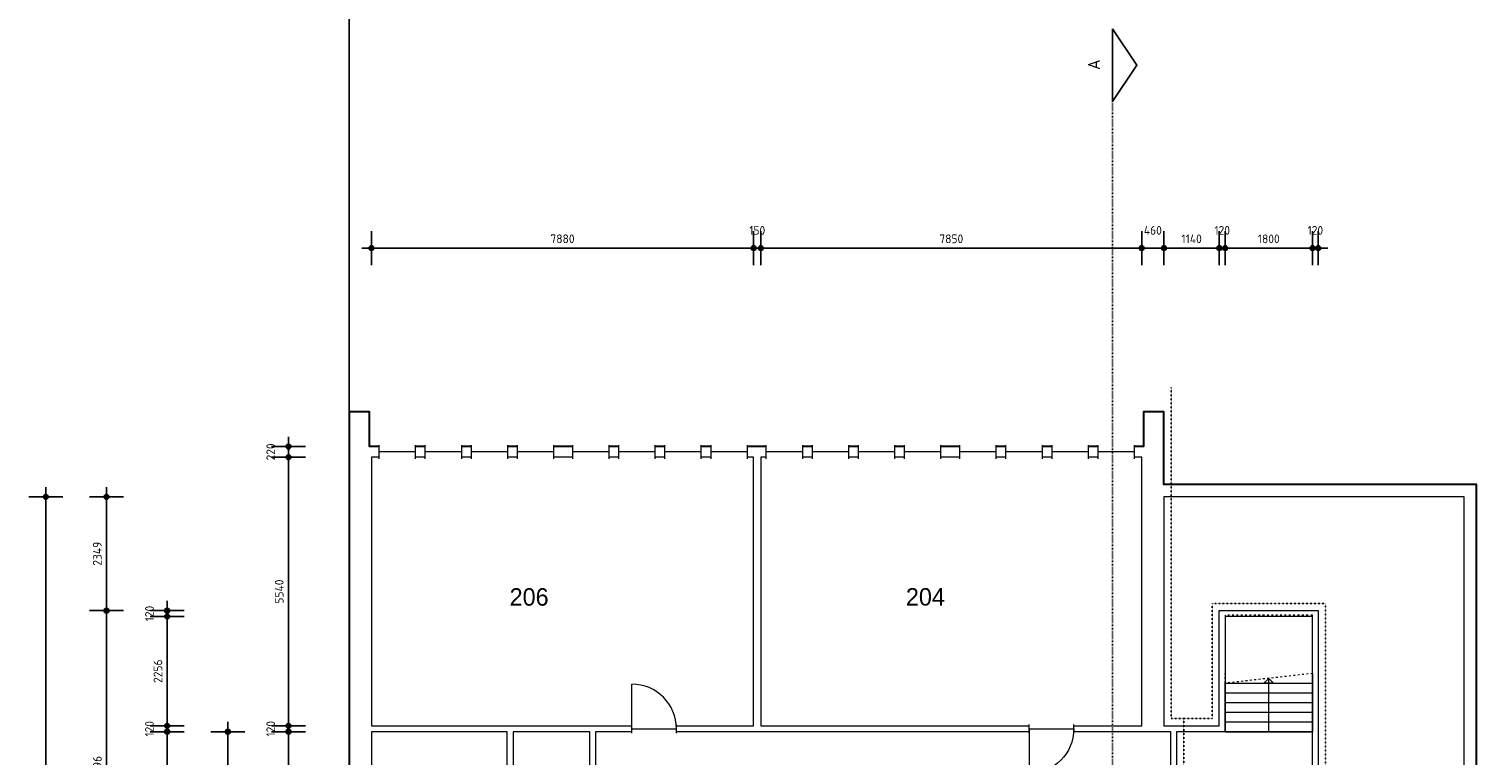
# Model space of a CAD drawing. Header units: millimetres. Extents: x 362177 to 5000048, y 157834 to 733119.
# Tile 3 of 152: x 474468 to 504281, y 219321 to 234299. Entities that reach past the tile are written whole.
import ezdxf
from ezdxf.enums import TextEntityAlignment as Align

# ---------------------------------------------------------------- set-up
doc = ezdxf.new("R2010")
doc.units = ezdxf.units.MM
doc.set_wipeout_variables(frame=1)
doc.linetypes.add('ACAD_ISO03W100', pattern=[30, 12, -18])
doc.layers.get('DEFPOINTS').update_dxf_attribs({"color": 255})
for name, color, linetype in [('A--M$1A-_F123-', 1, 'Continuous'), ('A--T$1A-_F123-_0_25MM', 2, 'Continuous'), ('X-L0_C_WBDBO', 7, 'Continuous')]:
    doc.layers.add(name, color=color, linetype=linetype)
for name, color, linetype, lineweight in [('X-L21_C_buitenwanden', 7, 'Continuous', 30), ('X-L22_C_binnenwand', 7, 'Continuous', 13), ('X-L24_C_trappen hellingen', 1, 'Continuous', 5), ('X-L31_C_buitenwandopening', 1, 'Continuous', 5), ('X-L32_C_binnenwandopeningen', 3, 'Continuous', 5), ('X-T22_C_ruimtelabel', 7, 'Continuous', 5)]:
    doc.layers.add(name, color=color, linetype=linetype, lineweight=lineweight)
doc.styles.add('ALFA-0_18', font='iso3098.shx', dxfattribs={"height": 180})
doc.styles.add('ALFA-0_25', font='iso3098.shx', dxfattribs={"height": 250})
doc.dimstyles.new('ALFA-0_18', dxfattribs={"dimscale": 100, "dimtxt": 0.18, "dimasz": 1, "dimexe": 1.25, "dimexo": 0.625, "dimgap": 1, "dimtad": 1, "dimdec": 0, "dimzin": 0, "dimdsep": 46, "dimtxsty": 'ALFA-0_18', "dimblk": 'diminfradot', "dimblk1": 'diminfradot', "dimblk2": 'diminfradot', "dimsah": 1, "dimcen": 2.5, "dimse1": 1, "dimse2": 1, "dimclrd": 141, "dimclrt": 1, "dimadec": 0, "dimazin": 0, "dimtfac": 1, "dimtmove": 2, "dimatfit": 3, "dimldrblk": 'diminfrapyl', "dimfxl": 1, "dimtolj": 1, "dimtzin": 0, "dimarcsym": 0})

# ---------------------------------------------------------------- blocks, each defined once
blk = doc.blocks.new('diminfradot')
at = {"color": 0}
for p, q in [((0, -3.5), (0, 3.5)), ((-2, 0), (2, 0))]:
    blk.add_line(p, q, dxfattribs=at)
for radius in [0.5, 0.25]:
    blk.add_circle((0, 0), radius, dxfattribs=at)
blk = doc.blocks.new('*D28')
at = {"layer": 'A--M$1A-_F123-', "color": 141, "lineweight": -2, "transparency": 16777216}
blk.add_line((479818, 216024), (479818, 219704), dxfattribs=at)
at = {"layer": 'DEFPOINTS', "color": 0, "transparency": 16777216}
for p in [(479818, 219804), (481528, 219804), (481528, 215924)]:
    blk.add_point(p, dxfattribs=at)
at = {"layer": 'A--M$1A-_F123-', "color": 141, "lineweight": -2, "transparency": 16777216, "xscale": 100, "yscale": 100, "zscale": 100}
for p, rotation in [((479818, 219804), 90), ((479818, 215924), 270)]:
    blk.add_blockref('diminfradot', p, dxfattribs=dict(at, rotation=rotation))
at = {"layer": 'A--M$1A-_F123-', "color": 1, "transparency": 16777216, "insert": (479628, 217864), "char_height": 180, "attachment_point": 5, "rotation": 90, "style": 'ALFA-0_18'}
blk.add_mtext('\\A1;3880', dxfattribs=at)
blk = doc.blocks.new('diminfrapyl')
at = {"color": 0}
blk.add_solid([(0, 0), (-4, 0.7), (-4, -0.7)], dxfattribs=at)
blk = doc.blocks.new('*D29')
at = {"layer": 'A--M$1A-_F123-', "color": 141, "lineweight": -2, "transparency": 16777216}
for p, q in [((479818, 220024), (479818, 220124)), ((479818, 219804), (479818, 219924)), ((479818, 219704), (479818, 219604))]:
    blk.add_line(p, q, dxfattribs=at)
at = {"layer": 'DEFPOINTS', "color": 0, "transparency": 16777216}
for p in [(479818, 219924), (481528, 219924), (481528, 219804)]:
    blk.add_point(p, dxfattribs=at)
at = {"layer": 'A--M$1A-_F123-', "color": 141, "lineweight": -2, "transparency": 16777216, "xscale": 100, "yscale": 100, "zscale": 100}
for p, rotation in [((479818, 219924), 270), ((479818, 219804), 90)]:
    blk.add_blockref('diminfradot', p, dxfattribs=dict(at, rotation=rotation))
at = {"layer": 'A--M$1A-_F123-', "color": 1, "transparency": 16777216, "insert": (479453, 219864), "char_height": 180, "attachment_point": 5, "rotation": 90, "style": 'ALFA-0_18'}
blk.add_mtext('\\A1;120', dxfattribs=at)
blk = doc.blocks.new('*D30')
at = {"layer": 'A--M$1A-_F123-', "color": 141, "lineweight": -2, "transparency": 16777216}
blk.add_line((479818, 220024), (479818, 225364), dxfattribs=at)
at = {"layer": 'DEFPOINTS', "color": 0, "transparency": 16777216}
for p in [(479818, 225464), (481528, 225464), (481528, 219924)]:
    blk.add_point(p, dxfattribs=at)
at = {"layer": 'A--M$1A-_F123-', "color": 141, "lineweight": -2, "transparency": 16777216, "xscale": 100, "yscale": 100, "zscale": 100}
for p, rotation in [((479818, 225464), 90), ((479818, 219924), 270)]:
    blk.add_blockref('diminfradot', p, dxfattribs=dict(at, rotation=rotation))
at = {"layer": 'A--M$1A-_F123-', "color": 1, "transparency": 16777216, "insert": (479628, 222694), "char_height": 180, "attachment_point": 5, "rotation": 90, "style": 'ALFA-0_18'}
blk.add_mtext('\\A1;5540', dxfattribs=at)
blk = doc.blocks.new('*D31')
at = {"layer": 'A--M$1A-_F123-', "color": 141, "lineweight": -2, "transparency": 16777216}
for p, q in [((479818, 225784), (479818, 225884)), ((479818, 225464), (479818, 225684)), ((479818, 225364), (479818, 225264))]:
    blk.add_line(p, q, dxfattribs=at)
at = {"layer": 'DEFPOINTS', "color": 0, "transparency": 16777216}
for p in [(479818, 225684), (481528, 225684), (481528, 225464)]:
    blk.add_point(p, dxfattribs=at)
at = {"layer": 'A--M$1A-_F123-', "color": 141, "lineweight": -2, "transparency": 16777216, "xscale": 100, "yscale": 100, "zscale": 100}
for p, rotation in [((479818, 225684), 270), ((479818, 225464), 90)]:
    blk.add_blockref('diminfradot', p, dxfattribs=dict(at, rotation=rotation))
at = {"layer": 'A--M$1A-_F123-', "color": 1, "transparency": 16777216, "insert": (479453, 225574), "char_height": 180, "attachment_point": 5, "rotation": 90, "style": 'ALFA-0_18'}
blk.add_mtext('\\A1;220', dxfattribs=at)
blk = doc.blocks.new('*D35')
at = {"layer": 'A--M$1A-_F123-', "color": 141, "lineweight": -2, "transparency": 16777216}
blk.add_line((478568, 217474), (478568, 219704), dxfattribs=at)
at = {"layer": 'DEFPOINTS', "color": 0, "transparency": 16777216}
for p in [(478568, 219804), (484448, 219804), (484448, 217374)]:
    blk.add_point(p, dxfattribs=at)
at = {"layer": 'A--M$1A-_F123-', "color": 141, "lineweight": -2, "transparency": 16777216, "xscale": 100, "yscale": 100, "zscale": 100}
for p, rotation in [((478568, 219804), 90), ((478568, 217374), 270)]:
    blk.add_blockref('diminfradot', p, dxfattribs=dict(at, rotation=rotation))
at = {"layer": 'A--M$1A-_F123-', "color": 1, "transparency": 16777216, "insert": (478378, 218589), "char_height": 180, "attachment_point": 5, "rotation": 90, "style": 'ALFA-0_18'}
blk.add_mtext('\\A1;2430', dxfattribs=at)
blk = doc.blocks.new('*D41')
at = {"layer": 'A--M$1A-_F123-', "color": 141, "lineweight": -2, "transparency": 16777216}
blk.add_line((477318, 216024), (477318, 219704), dxfattribs=at)
at = {"layer": 'DEFPOINTS', "color": 0, "transparency": 16777216}
for p in [(477318, 219804), (499128, 219804), (498128, 215924)]:
    blk.add_point(p, dxfattribs=at)
at = {"layer": 'A--M$1A-_F123-', "color": 141, "lineweight": -2, "transparency": 16777216, "xscale": 100, "yscale": 100, "zscale": 100}
for p, rotation in [((477318, 219804), 90), ((477318, 215924), 270)]:
    blk.add_blockref('diminfradot', p, dxfattribs=dict(at, rotation=rotation))
at = {"layer": 'A--M$1A-_F123-', "color": 1, "transparency": 16777216, "insert": (477128, 217864), "char_height": 180, "attachment_point": 5, "rotation": 90, "style": 'ALFA-0_18'}
blk.add_mtext('\\A1;3880', dxfattribs=at)
blk = doc.blocks.new('*D42')
at = {"layer": 'A--M$1A-_F123-', "color": 141, "lineweight": -2, "transparency": 16777216}
for p, q in [((477318, 220024), (477318, 220124)), ((477318, 219804), (477318, 219924)), ((477318, 219704), (477318, 219604))]:
    blk.add_line(p, q, dxfattribs=at)
at = {"layer": 'DEFPOINTS', "color": 0, "transparency": 16777216}
for p in [(477318, 219924), (499008, 219924), (499128, 219804)]:
    blk.add_point(p, dxfattribs=at)
at = {"layer": 'A--M$1A-_F123-', "color": 141, "lineweight": -2, "transparency": 16777216, "xscale": 100, "yscale": 100, "zscale": 100}
for p, rotation in [((477318, 219924), 270), ((477318, 219804), 90)]:
    blk.add_blockref('diminfradot', p, dxfattribs=dict(at, rotation=rotation))
at = {"layer": 'A--M$1A-_F123-', "color": 1, "transparency": 16777216, "insert": (476953, 219864), "char_height": 180, "attachment_point": 5, "rotation": 90, "style": 'ALFA-0_18'}
blk.add_mtext('\\A1;120', dxfattribs=at)
blk = doc.blocks.new('*D43')
at = {"layer": 'A--M$1A-_F123-', "color": 141, "lineweight": -2, "transparency": 16777216}
blk.add_line((477318, 220024), (477318, 222080), dxfattribs=at)
at = {"layer": 'DEFPOINTS', "color": 0, "transparency": 16777216}
for p in [(477318, 222180), (499128, 222180), (499008, 219924)]:
    blk.add_point(p, dxfattribs=at)
at = {"layer": 'A--M$1A-_F123-', "color": 141, "lineweight": -2, "transparency": 16777216, "xscale": 100, "yscale": 100, "zscale": 100}
for p, rotation in [((477318, 222180), 90), ((477318, 219924), 270)]:
    blk.add_blockref('diminfradot', p, dxfattribs=dict(at, rotation=rotation))
at = {"layer": 'A--M$1A-_F123-', "color": 1, "transparency": 16777216, "insert": (477128, 221052), "char_height": 180, "attachment_point": 5, "rotation": 90, "style": 'ALFA-0_18'}
blk.add_mtext('\\A1;2256', dxfattribs=at)
blk = doc.blocks.new('*D44')
at = {"layer": 'A--M$1A-_F123-', "color": 141, "lineweight": -2, "transparency": 16777216}
for p, q in [((477318, 222400), (477318, 222500)), ((477318, 222180), (477318, 222300)), ((477318, 222080), (477318, 221980))]:
    blk.add_line(p, q, dxfattribs=at)
at = {"layer": 'DEFPOINTS', "color": 0, "transparency": 16777216}
for p in [(477318, 222300), (499008, 222300), (499128, 222180)]:
    blk.add_point(p, dxfattribs=at)
at = {"layer": 'A--M$1A-_F123-', "color": 141, "lineweight": -2, "transparency": 16777216, "xscale": 100, "yscale": 100, "zscale": 100}
for p, rotation in [((477318, 222300), 270), ((477318, 222180), 90)]:
    blk.add_blockref('diminfradot', p, dxfattribs=dict(at, rotation=rotation))
at = {"layer": 'A--M$1A-_F123-', "color": 1, "transparency": 16777216, "insert": (476953, 222240), "char_height": 180, "attachment_point": 5, "rotation": 90, "style": 'ALFA-0_18'}
blk.add_mtext('\\A1;120', dxfattribs=at)
blk = doc.blocks.new('*D45')
at = {"layer": 'A--M$1A-_F123-', "color": 141, "lineweight": -2, "transparency": 16777216}
blk.add_line((476068, 222400), (476068, 224549), dxfattribs=at)
at = {"layer": 'DEFPOINTS', "color": 0, "transparency": 16777216}
for p in [(476068, 224649), (497868, 224649), (499008, 222300)]:
    blk.add_point(p, dxfattribs=at)
at = {"layer": 'A--M$1A-_F123-', "color": 141, "lineweight": -2, "transparency": 16777216, "xscale": 100, "yscale": 100, "zscale": 100}
for p, rotation in [((476068, 224649), 90), ((476068, 222300), 270)]:
    blk.add_blockref('diminfradot', p, dxfattribs=dict(at, rotation=rotation))
at = {"layer": 'A--M$1A-_F123-', "color": 1, "transparency": 16777216, "insert": (475878, 223474.5), "char_height": 180, "attachment_point": 5, "rotation": 90, "style": 'ALFA-0_18'}
blk.add_mtext('\\A1;2349', dxfattribs=at)
blk = doc.blocks.new('*D46')
at = {"layer": 'A--M$1A-_F123-', "color": 141, "lineweight": -2, "transparency": 16777216}
blk.add_line((476068, 222200), (476068, 215904), dxfattribs=at)
at = {"layer": 'DEFPOINTS', "color": 0, "transparency": 16777216}
for p in [(499008, 222300), (476068, 215804), (501048, 215804)]:
    blk.add_point(p, dxfattribs=at)
at = {"layer": 'A--M$1A-_F123-', "color": 141, "lineweight": -2, "transparency": 16777216, "xscale": 100, "yscale": 100, "zscale": 100}
for p, rotation in [((476068, 222300), 90), ((476068, 215804), 270)]:
    blk.add_blockref('diminfradot', p, dxfattribs=dict(at, rotation=rotation))
at = {"layer": 'A--M$1A-_F123-', "color": 1, "transparency": 16777216, "insert": (475878, 219052), "char_height": 180, "attachment_point": 5, "rotation": 90, "style": 'ALFA-0_18'}
blk.add_mtext('\\A1;6496', dxfattribs=at)
blk = doc.blocks.new('*D48')
at = {"layer": 'A--M$1A-_F123-', "color": 141, "lineweight": -2, "transparency": 16777216}
blk.add_line((474818, 211178), (474818, 224549), dxfattribs=at)
at = {"layer": 'DEFPOINTS', "color": 0, "transparency": 16777216}
for p in [(474818, 224649), (504056, 224649), (504056, 211078)]:
    blk.add_point(p, dxfattribs=at)
at = {"layer": 'A--M$1A-_F123-', "color": 141, "lineweight": -2, "transparency": 16777216, "xscale": 100, "yscale": 100, "zscale": 100}
for p, rotation in [((474818, 224649), 90), ((474818, 211078), 270)]:
    blk.add_blockref('diminfradot', p, dxfattribs=dict(at, rotation=rotation))
at = {"layer": 'A--M$1A-_F123-', "color": 1, "transparency": 16777216, "insert": (474628, 217863.5), "char_height": 180, "attachment_point": 5, "rotation": 90, "style": 'ALFA-0_18'}
blk.add_mtext('\\A1;13571', dxfattribs=at)
blk = doc.blocks.new('*D84')
at = {"layer": 'A--M$1A-_F123-', "color": 141, "lineweight": -2, "transparency": 16777216}
blk.add_line((481628, 229779), (489308, 229779), dxfattribs=at)
at = {"layer": 'DEFPOINTS', "color": 0, "transparency": 16777216}
for p in [(489408, 229779), (481528, 219924), (489408, 219924)]:
    blk.add_point(p, dxfattribs=at)
at = {"layer": 'A--M$1A-_F123-', "color": 141, "lineweight": -2, "transparency": 16777216, "xscale": 100, "yscale": 100, "zscale": 100, "rotation": 180}
blk.add_blockref('diminfradot', (481528, 229779), dxfattribs=at)
at = {"layer": 'A--M$1A-_F123-', "color": 141, "lineweight": -2, "transparency": 16777216, "xscale": 100, "yscale": 100, "zscale": 100}
blk.add_blockref('diminfradot', (489408, 229779), dxfattribs=at)
at = {"layer": 'A--M$1A-_F123-', "color": 1, "transparency": 16777216, "insert": (485468, 229969), "char_height": 180, "attachment_point": 5, "style": 'ALFA-0_18'}
blk.add_mtext('\\A1;7880', dxfattribs=at)
blk = doc.blocks.new('*D85')
at = {"layer": 'A--M$1A-_F123-', "color": 141, "lineweight": -2, "transparency": 16777216}
for p, q in [((489308, 229779), (489208, 229779)), ((489408, 229779), (489558, 229779)), ((489658, 229779), (489758, 229779))]:
    blk.add_line(p, q, dxfattribs=at)
at = {"layer": 'DEFPOINTS', "color": 0, "transparency": 16777216}
for p in [(489558, 229779), (489408, 219924), (489558, 219924)]:
    blk.add_point(p, dxfattribs=at)
at = {"layer": 'A--M$1A-_F123-', "color": 141, "lineweight": -2, "transparency": 16777216, "xscale": 100, "yscale": 100, "zscale": 100}
blk.add_blockref('diminfradot', (489408, 229779), dxfattribs=at)
at = {"layer": 'A--M$1A-_F123-', "color": 141, "lineweight": -2, "transparency": 16777216, "xscale": 100, "yscale": 100, "zscale": 100, "rotation": 180}
blk.add_blockref('diminfradot', (489558, 229779), dxfattribs=at)
at = {"layer": 'A--M$1A-_F123-', "color": 1, "transparency": 16777216, "insert": (489483, 230144), "char_height": 180, "attachment_point": 5, "style": 'ALFA-0_18'}
blk.add_mtext('\\A1;150', dxfattribs=at)
blk = doc.blocks.new('*D86')
at = {"layer": 'A--M$1A-_F123-', "color": 141, "lineweight": -2, "transparency": 16777216}
blk.add_line((489658, 229779), (497308, 229779), dxfattribs=at)
at = {"layer": 'DEFPOINTS', "color": 0, "transparency": 16777216}
for p in [(497408, 229779), (489558, 219924), (497408, 219924)]:
    blk.add_point(p, dxfattribs=at)
at = {"layer": 'A--M$1A-_F123-', "color": 141, "lineweight": -2, "transparency": 16777216, "xscale": 100, "yscale": 100, "zscale": 100, "rotation": 180}
blk.add_blockref('diminfradot', (489558, 229779), dxfattribs=at)
at = {"layer": 'A--M$1A-_F123-', "color": 141, "lineweight": -2, "transparency": 16777216, "xscale": 100, "yscale": 100, "zscale": 100}
blk.add_blockref('diminfradot', (497408, 229779), dxfattribs=at)
at = {"layer": 'A--M$1A-_F123-', "color": 1, "transparency": 16777216, "insert": (493483, 229969), "char_height": 180, "attachment_point": 5, "style": 'ALFA-0_18'}
blk.add_mtext('\\A1;7850', dxfattribs=at)
blk = doc.blocks.new('*D87')
at = {"layer": 'A--M$1A-_F123-', "color": 141, "lineweight": -2, "transparency": 16777216}
blk.add_line((497508, 229779), (497768, 229779), dxfattribs=at)
at = {"layer": 'DEFPOINTS', "color": 0, "transparency": 16777216}
for p in [(497868, 229779), (497408, 219924), (497868, 219924)]:
    blk.add_point(p, dxfattribs=at)
at = {"layer": 'A--M$1A-_F123-', "color": 141, "lineweight": -2, "transparency": 16777216, "xscale": 100, "yscale": 100, "zscale": 100, "rotation": 180}
blk.add_blockref('diminfradot', (497408, 229779), dxfattribs=at)
at = {"layer": 'A--M$1A-_F123-', "color": 141, "lineweight": -2, "transparency": 16777216, "xscale": 100, "yscale": 100, "zscale": 100}
blk.add_blockref('diminfradot', (497868, 229779), dxfattribs=at)
at = {"layer": 'A--M$1A-_F123-', "color": 1, "transparency": 16777216, "insert": (497638, 230144), "char_height": 180, "attachment_point": 5, "style": 'ALFA-0_18'}
blk.add_mtext('\\A1;460', dxfattribs=at)
blk = doc.blocks.new('*D88')
at = {"layer": 'A--M$1A-_F123-', "color": 141, "lineweight": -2, "transparency": 16777216}
blk.add_line((497968, 229779), (498908, 229779), dxfattribs=at)
at = {"layer": 'DEFPOINTS', "color": 0, "transparency": 16777216}
for p in [(499008, 229779), (497868, 219924), (499008, 219924)]:
    blk.add_point(p, dxfattribs=at)
at = {"layer": 'A--M$1A-_F123-', "color": 141, "lineweight": -2, "transparency": 16777216, "xscale": 100, "yscale": 100, "zscale": 100, "rotation": 180}
blk.add_blockref('diminfradot', (497868, 229779), dxfattribs=at)
at = {"layer": 'A--M$1A-_F123-', "color": 141, "lineweight": -2, "transparency": 16777216, "xscale": 100, "yscale": 100, "zscale": 100}
blk.add_blockref('diminfradot', (499008, 229779), dxfattribs=at)
at = {"layer": 'A--M$1A-_F123-', "color": 1, "transparency": 16777216, "insert": (498438, 229969), "char_height": 180, "attachment_point": 5, "style": 'ALFA-0_18'}
blk.add_mtext('\\A1;1140', dxfattribs=at)
blk = doc.blocks.new('*D89')
at = {"layer": 'A--M$1A-_F123-', "color": 141, "lineweight": -2, "transparency": 16777216}
for p, q in [((498908, 229779), (498808, 229779)), ((499008, 229779), (499128, 229779)), ((499228, 229779), (499328, 229779))]:
    blk.add_line(p, q, dxfattribs=at)
at = {"layer": 'DEFPOINTS', "color": 0, "transparency": 16777216}
for p in [(499128, 229779), (499128, 222180), (499008, 219924)]:
    blk.add_point(p, dxfattribs=at)
at = {"layer": 'A--M$1A-_F123-', "color": 141, "lineweight": -2, "transparency": 16777216, "xscale": 100, "yscale": 100, "zscale": 100}
blk.add_blockref('diminfradot', (499008, 229779), dxfattribs=at)
at = {"layer": 'A--M$1A-_F123-', "color": 141, "lineweight": -2, "transparency": 16777216, "xscale": 100, "yscale": 100, "zscale": 100, "rotation": 180}
blk.add_blockref('diminfradot', (499128, 229779), dxfattribs=at)
at = {"layer": 'A--M$1A-_F123-', "color": 1, "transparency": 16777216, "insert": (499068, 230144), "char_height": 180, "attachment_point": 5, "style": 'ALFA-0_18'}
blk.add_mtext('\\A1;120', dxfattribs=at)
blk = doc.blocks.new('*D90')
at = {"layer": 'A--M$1A-_F123-', "color": 141, "lineweight": -2, "transparency": 16777216}
blk.add_line((499228, 229779), (500828, 229779), dxfattribs=at)
at = {"layer": 'DEFPOINTS', "color": 0, "transparency": 16777216}
for p in [(500928, 229779), (499128, 222180), (500928, 222180)]:
    blk.add_point(p, dxfattribs=at)
at = {"layer": 'A--M$1A-_F123-', "color": 141, "lineweight": -2, "transparency": 16777216, "xscale": 100, "yscale": 100, "zscale": 100, "rotation": 180}
blk.add_blockref('diminfradot', (499128, 229779), dxfattribs=at)
at = {"layer": 'A--M$1A-_F123-', "color": 141, "lineweight": -2, "transparency": 16777216, "xscale": 100, "yscale": 100, "zscale": 100}
blk.add_blockref('diminfradot', (500928, 229779), dxfattribs=at)
at = {"layer": 'A--M$1A-_F123-', "color": 1, "transparency": 16777216, "insert": (500028, 229969), "char_height": 180, "attachment_point": 5, "style": 'ALFA-0_18'}
blk.add_mtext('\\A1;1800', dxfattribs=at)
blk = doc.blocks.new('*D91')
at = {"layer": 'A--M$1A-_F123-', "color": 141, "lineweight": -2, "transparency": 16777216}
for p, q in [((500828, 229779), (500728, 229779)), ((500928, 229779), (501048, 229779)), ((501148, 229779), (501248, 229779))]:
    blk.add_line(p, q, dxfattribs=at)
at = {"layer": 'DEFPOINTS', "color": 0, "transparency": 16777216}
for p in [(501048, 229779), (500928, 222180), (501048, 222300)]:
    blk.add_point(p, dxfattribs=at)
at = {"layer": 'A--M$1A-_F123-', "color": 141, "lineweight": -2, "transparency": 16777216, "xscale": 100, "yscale": 100, "zscale": 100}
blk.add_blockref('diminfradot', (500928, 229779), dxfattribs=at)
at = {"layer": 'A--M$1A-_F123-', "color": 141, "lineweight": -2, "transparency": 16777216, "xscale": 100, "yscale": 100, "zscale": 100, "rotation": 180}
blk.add_blockref('diminfradot', (501048, 229779), dxfattribs=at)
at = {"layer": 'A--M$1A-_F123-', "color": 1, "transparency": 16777216, "insert": (500988, 230144), "char_height": 180, "attachment_point": 5, "style": 'ALFA-0_18'}
blk.add_mtext('\\A1;120', dxfattribs=at)
blk = doc.blocks.new('*U445')
for p, q in [((0, 0), (0, 1800)), ((200, 0), (200, 1800)), ((400, 0), (400, 1800)), ((600, 0), (600, 1800)), ((800, 0), (800, 1800)), ((1000, 0), (1000, 1800)), ((0, 900), (1100, 900))]:
    blk.add_line(p, q)
blk.add_lwpolyline([(1200, 1800), (0, 1800), (0, 0), (1000, 0)])
at = {"linetype": 'ACAD_ISO03W100', "ltscale": 3}
for points in [[(1200, 1800), (1000, 0), (1200, 0)], [(1200, 1800), (2400, 1800), (2400, 0), (1200, 0)]]:
    blk.add_lwpolyline(points, dxfattribs=at)
blk.add_lwpolyline([(1000, 800), (1100, 900), (1000, 1000)], close=True)
blk = doc.blocks.new('DVDVB_32_-S-_Raam')
at = {"linetype": 'Continuous', "lineweight": 13}
blk.add_wipeout([(0, 0.5), (1, 0.5), (1, -0.5), (0, -0.5)], dxfattribs=at)
at = {"color": 1, "linetype": 'ByBlock', "lineweight": -2}
for p, q in [((0, -0.5), (0, 0.5)), ((1, -0.5), (1, 0.5)), ((0, 0), (1, 0))]:
    blk.add_line(p, q, dxfattribs=at)
blk = doc.blocks.new('DVDVB_32_-S-_Deur')
at = {"linetype": 'Continuous', "lineweight": 13}
blk.add_wipeout([(0, -0.5), (1, -0.5), (1, 0.5), (0, 0.5)], dxfattribs=at)
at = {"color": 0, "linetype": 'ByBlock', "lineweight": -2}
for p, q in [((0, -0.5), (0, 0.5)), ((1, -0.5), (1, 0.5)), ((0, 0), (1, 0))]:
    blk.add_line(p, q, dxfattribs=at)
blk = doc.blocks.new('DVDVB_32_-S-_DraairichtingEnkel')
at = {"color": 0, "linetype": 'ByBlock', "lineweight": -2}
blk.add_line((0, 0), (0, 1), dxfattribs=at)
blk.add_arc((0, 0), 1, 0, 90, dxfattribs=at)

msp = doc.modelspace()

# ---------------------------------------------------------------- linework, layer by layer
at = {"flags": 128}
msp.add_lwpolyline([(496808, 234298.9), (497308, 233548.9), (496808, 232798.9)], close=True, dxfattribs=at)
at = {"layer": 'DEFPOINTS'}
msp.add_xline((481068, 381933.6), (0, 1), dxfattribs=at)
at = {"layer": 'X-L0_C_WBDBO', "color": 160, "linetype": 'ACAD_ISO03W100', "ltscale": 0.25, "flags": 128}
for points in [[(498018, 226900), (498018, 220074), (498278, 220074), (498278, 215654), (498018, 215654), (498018, 208830)], [(498278, 220074), (498858, 220074), (498858, 222450), (501198, 222450), (501198, 215654), (498278, 215654)]]:
    msp.add_lwpolyline(points, dxfattribs=at)
at = {"layer": 'X-L21_C_buitenwanden'}
msp.add_lwpolyline([(557068, 217774), (504308, 217774), (504308, 224899), (497868, 224899), (497868, 226400), (497448, 226400), (497448, 225684), (481488, 225684), (481488, 226400), (481068, 226400), (481068, 209330), (481472, 209330), (481472, 210044), (497448, 210044), (497448, 209328), (497868, 209330), (497868, 210829), (504308, 210828), (504308, 217754), (557068, 217754)], dxfattribs=at)
at = {"layer": 'X-L22_C_binnenwand'}
for points in [[(481528, 225464), (481528, 219924), (489408, 219924), (489408, 225464)], [(489558, 225464), (489558, 219924), (497408, 219924), (497408, 225464)], [(481528, 219804), (481528, 215924), (484328, 215924), (484328, 219804)], [(484448, 219804), (484448, 217374), (486028, 217374), (486028, 219804)]]:
    msp.add_lwpolyline(points, close=True, dxfattribs=at)
for points in [[(501048, 217104), (501048, 215804), (497868, 215804), (497868, 211078), (504056, 211078), (504056, 224649), (497868, 224649), (497868, 219924), (499008, 219924), (499008, 222300), (501048, 222300), (501048, 218354)], [(500928, 218354), (500928, 222180), (499128, 222180), (499128, 219804), (498128, 219804), (498128, 218864)], [(498008, 218864), (498008, 219804), (486148, 219804), (486148, 217254), (484448, 217254), (484448, 215924), (498008, 215924), (498008, 216864)]]:
    msp.add_lwpolyline(points, dxfattribs=at)
at = {"layer": 'X-L24_C_trappen hellingen'}
for p, q in [((499128, 222180), (499128, 219804)), ((500928, 219804), (500928, 222180))]:
    msp.add_line(p, q, dxfattribs=at)

# ---------------------------------------------------------------- block references
at = {"layer": 'X-L24_C_trappen hellingen', "yscale": -1, "rotation": 90}
msp.add_blockref('*U445', (499128, 219804), dxfattribs=at)

# ---------------------------------------------------------------- texts
at = {"layer": 'A--T$1A-_F123-_0_25MM', "insert": (496297.3, 233453.4), "char_height": 250, "attachment_point": 1, "rotation": 90, "style": 'ALFA-0_25'}
msp.add_mtext_dynamic_manual_height_columns('A', width=3321.413, gutter_width=12.5, heights=[0], dxfattribs=at)
at = {"layer": 'X-T22_C_ruimtelabel'}
for s, p in [('206', (484780, 222583)), ('204', (492949, 222585))]:
    msp.add_text(s, height=360, dxfattribs=at).set_placement(p, align=Align.MIDDLE_CENTER)

# ---------------------------------------------------------------- dimensions: what is measured, and where the dimension line sits
at = {"layer": 'A--M$1A-_F123-'}
for base, p1, p2, picture, middle in [((489558, 229779), (489408, 219924), (489558, 219924), '*D85', (489483, 230144)), ((497868, 229779), (497408, 219924), (497868, 219924), '*D87', (497638, 230144)), ((499128, 229779), (499008, 219924), (499128, 222180), '*D89', (499068, 230144)), ((501048, 229779), (500928, 222180), (501048, 222300), '*D91', (500988, 230144)), ((489408, 229779), (481528, 219924), (489408, 219924), '*D84', (485468, 229969)), ((497408, 229779), (489558, 219924), (497408, 219924), '*D86', (493483, 229969)), ((499008, 229779), (497868, 219924), (499008, 219924), '*D88', (498438, 229969)), ((500928, 229779), (499128, 222180), (500928, 222180), '*D90', (500028, 229969))]:
    dim = msp.add_linear_dim(base=base, p1=p1, p2=p2, dimstyle='ALFA-0_18', dxfattribs=at)
    dim.commit()
    dim.dimension.update_dxf_attribs({"geometry": picture, "text_midpoint": middle})
for base, p1, p2, picture, middle in [((479818, 225684), (481528, 225464), (481528, 225684), '*D31', (479453, 225574)), ((479818, 225464), (481528, 219924), (481528, 225464), '*D30', (479628, 222694)), ((474818, 224649), (504056, 211078), (504056, 224649), '*D48', (474628, 217863.5)), ((476068, 224649), (499008, 222300), (497868, 224649), '*D45', (475878, 223474.5)), ((476068, 215804), (499008, 222300), (501048, 215804), '*D46', (475878, 219052)), ((477318, 222300), (499128, 222180), (499008, 222300), '*D44', (476953, 222240)), ((477318, 222180), (499008, 219924), (499128, 222180), '*D43', (477128, 221052)), ((477318, 219924), (499128, 219804), (499008, 219924), '*D42', (476953, 219864)), ((479818, 219924), (481528, 219804), (481528, 219924), '*D29', (479453, 219864)), ((477318, 219804), (498128, 215924), (499128, 219804), '*D41', (477128, 217864)), ((478568, 219804), (484448, 217374), (484448, 219804), '*D35', (478378, 218589)), ((479818, 219804), (481528, 215924), (481528, 219804), '*D28', (479628, 217864))]:
    dim = msp.add_linear_dim(base=base, p1=p1, p2=p2, angle=90, dimstyle='ALFA-0_18', override={"dimclrd": 141}, dxfattribs=at)
    dim.commit()
    dim.dimension.update_dxf_attribs({"geometry": picture, "text_midpoint": middle})

# ---------------------------------------------------------------- next in the draw order: block references
at = {"layer": 'X-L31_C_buitenwandopening', "xscale": 750, "yscale": 280, "rotation": 180}
for p in [(482433, 225574), (483383, 225574), (484333, 225574), (485283, 225574), (486423, 225574), (487373, 225574), (488323, 225574), (489273, 225574), (490413, 225574), (491363, 225574), (492313, 225574), (493263, 225574), (494403, 225574), (495353, 225574), (496303, 225574), (497253, 225574)]:
    msp.add_blockref('DVDVB_32_-S-_Raam', p, dxfattribs=at)
at = {"layer": 'X-L32_C_binnenwandopeningen', "xscale": 919.99, "yscale": 180}
for p in [(486898, 219864), (495088, 219864)]:
    msp.add_blockref('DVDVB_32_-S-_Deur', p, dxfattribs=at)

# ---------------------------------------------------------------- next in the draw order: linework, layer by layer
at = {"linetype": 'ACAD_ISO03W100'}
msp.add_line((496808, 200687.1), (496808, 234298.9), dxfattribs=at)

# ---------------------------------------------------------------- next in the draw order: block references
at = {"layer": 'X-L32_C_binnenwandopeningen', "xscale": 919.99}
for p, yscale in [((486898, 219864), 919.99), ((495088, 219864), -919.99)]:
    msp.add_blockref('DVDVB_32_-S-_DraairichtingEnkel', p, dxfattribs=dict(at, yscale=yscale))

doc.saveas('drawing.dxf')
